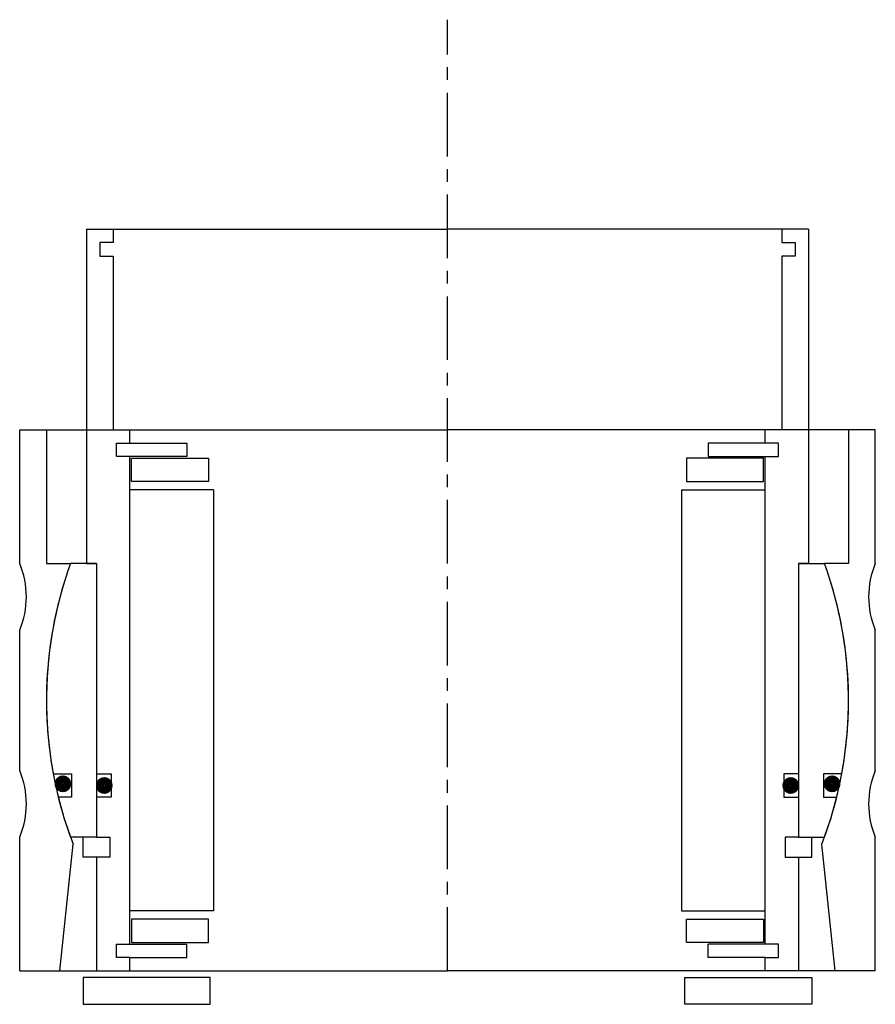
# Model space of a CAD drawing. Header units: millimetres. Extents: x -64 to 64, y -5 to 142.
import ezdxf

# ---------------------------------------------------------------- set-up
doc = ezdxf.new("R2010")
doc.units = ezdxf.units.MM
doc.header["$LTSCALE"] = 0.3
doc.header["$MEASUREMENT"] = 0
doc.linetypes.add('CENTER', pattern=[50.8, 31.75, -6.35, 6.35, -6.35])
doc.layers.get('0').update_dxf_attribs({"linetype": 'CONTINUOUS'})
doc.layers.add('Center', color=1, linetype='CENTER')

# ---------------------------------------------------------------- blocks, each defined once
blk = doc.blocks.new('house4S070')
for p, q in [((-64, 20.5), (-64, 40.5)), ((-64, 40.5), (-60, 40.5)), ((-60, 40.5), (0, 40.5)), ((-60, 40.5), (-60, 20.5)), ((60, 40.5), (0, 40.5)), ((60, 40.5), (60, 20.5)), ((64, 40.5), (60, 40.5)), ((64, 20.5), (64, 40.5)), ((-60, 20.5), (-56.39, 20.5)), ((60, 20.5), (56.39, 20.5)), ((-64, -10.5), (-64, 10.5)), ((64, -10.5), (64, 10.5)), ((-64, -40.5), (-64, -20.5)), ((64, -40.5), (64, -20.5)), ((-58, -40.5), (-56, -21.55)), ((58, -40.5), (56, -21.55)), ((-64, -40.5), (-58, -40.5)), ((-58, -40.5), (0, -40.5)), ((58, -40.5), (0, -40.5)), ((64, -40.5), (58, -40.5))]:
    blk.add_line(p, q)
for centre, radius, start, end in [((-76, 15.5), 13, 337.3801, 22.6199), ((0, 0), 60, 160.0216, 201.051), ((0, 0), 60, 338.949, 19.9784), ((76, 15.5), 13, 157.3801, 202.6199), ((-76, -15.5), 13, 337.3801, 22.6199), ((76, -15.5), 13, 157.3801, 202.6199)]:
    blk.add_arc(centre, radius, start, end)
blk = doc.blocks.new('innerhouse-4S070')
for p, q in [((-54, 70.5), (-54, 20.5)), ((-54, 70.5), (-50, 70.5)), ((-50, 70.5), (0, 70.5)), ((-50, 70.5), (-50, 68.5)), ((50, 70.5), (0, 70.5)), ((54, 70.5), (50, 70.5)), ((50, 70.5), (50, 68.5)), ((54, 70.5), (54, 20.5)), ((-50, 68.5), (-52, 68.5)), ((-52, 68.5), (-52, 66.5)), ((50, 68.5), (52, 68.5)), ((52, 68.5), (52, 66.5)), ((-52, 66.5), (-50, 66.5)), ((-50, 66.5), (-50, 40.5)), ((50, 66.5), (50, 40.5)), ((52, 66.5), (50, 66.5)), ((-50, 40.5), (-47.5, 40.5)), ((-47.5, 38.5), (-47.5, 40.5)), ((47.5, 38.5), (47.5, 40.5)), ((50, 40.5), (47.5, 40.5)), ((-49.5, 36.5), (-49.5, 38.5)), ((-49.5, 38.5), (-47.5, 38.5)), ((-47.5, 38.5), (-39, 38.5)), ((-39, 38.5), (-39, 36.5)), ((47.5, 38.5), (39, 38.5)), ((39, 38.5), (39, 36.5)), ((49.5, 38.5), (47.5, 38.5)), ((49.5, 36.5), (49.5, 38.5)), ((-39, 36.5), (-49.5, 36.5)), ((-47.5, -36.5), (-47.5, 36.5)), ((-47.25, 36.25), (-35.75, 36.25)), ((-47.25, 32.75), (-47.25, 36.25)), ((-35.75, 36.25), (-35.75, 32.75)), ((47.25, 36.25), (35.75, 36.25)), ((35.75, 36.25), (35.75, 32.75)), ((39, 36.5), (49.5, 36.5)), ((47.25, 32.75), (47.25, 36.25)), ((47.5, -36.5), (47.5, 36.5)), ((-35.75, 32.75), (-47.25, 32.75)), ((35.75, 32.75), (47.25, 32.75)), ((-35, 31.5), (-47.5, 31.5)), ((-35, 31.5), (-35, -31.5)), ((35, 31.5), (35, -31.5)), ((35, 31.5), (47.5, 31.5)), ((-52.5, 20.5), (-56.39, 20.5)), ((-54, 20.5), (-52.5, 20.5)), ((-52.5, 20.5), (-52.5, -11)), ((-52.5, 20.5), (-52.5, -20.5)), ((52.5, 20.5), (52.5, -20.5)), ((52.5, 20.5), (52.5, -11)), ((52.5, 20.5), (56.39, 20.5)), ((54, 20.5), (52.5, 20.5)), ((-58.98, -11), (-56.25, -11)), ((-56.25, -11), (-56.25, -14.5)), ((-52.5, -11), (-50.3, -11)), ((-50.3, -11), (-50.3, -14.5)), ((52.5, -11), (50.3, -11)), ((50.3, -11), (50.3, -14.5)), ((58.98, -11), (56.25, -11)), ((56.25, -11), (56.25, -14.5)), ((-56.25, -14.5), (-58.22, -14.5)), ((-52.5, -14.5), (-52.5, -20.5)), ((-50.3, -14.5), (-52.5, -14.5)), ((50.3, -14.5), (52.5, -14.5)), ((52.5, -14.5), (52.5, -20.5)), ((56.25, -14.5), (58.22, -14.5)), ((-52.5, -20.5), (-56.39, -20.5)), ((-54.5, -23.5), (-54.5, -20.5)), ((-52.5, -20.5), (-50.5, -20.5)), ((-50.5, -20.5), (-50.5, -23.5)), ((52.5, -20.5), (50.5, -20.5)), ((50.5, -20.5), (50.5, -23.5)), ((52.5, -20.5), (56.39, -20.5)), ((54.5, -23.5), (54.5, -20.5)), ((-52.5, -23.5), (-54.5, -23.5)), ((-52.5, -23.5), (-52.5, -40.5)), ((-50.5, -23.5), (-52.5, -23.5)), ((50.5, -23.5), (52.5, -23.5)), ((52.5, -23.5), (52.5, -40.5)), ((52.5, -23.5), (54.5, -23.5)), ((-35, -31.5), (-47.5, -31.5)), ((35, -31.5), (47.5, -31.5)), ((-35.75, -32.75), (-47.25, -32.75)), ((-47.25, -32.75), (-47.25, -36.25)), ((-35.75, -36.25), (-35.75, -32.75)), ((35.75, -32.75), (47.25, -32.75)), ((35.75, -36.25), (35.75, -32.75)), ((47.25, -32.75), (47.25, -36.25)), ((-49.5, -36.5), (-39, -36.5)), ((-49.5, -38.5), (-49.5, -36.5)), ((-47.25, -36.25), (-35.75, -36.25)), ((-39, -38.5), (-39, -36.5)), ((47.25, -36.25), (35.75, -36.25)), ((49.5, -36.5), (39, -36.5)), ((39, -38.5), (39, -36.5)), ((49.5, -38.5), (49.5, -36.5)), ((-47.5, -38.5), (-49.5, -38.5)), ((-47.5, -40.5), (-47.5, -38.5)), ((-47.5, -38.5), (-39, -38.5)), ((47.5, -38.5), (39, -38.5)), ((47.5, -40.5), (47.5, -38.5)), ((47.5, -38.5), (49.5, -38.5)), ((-52.5, -40.5), (-47.5, -40.5)), ((-47.5, -40.5), (0, -40.5)), ((47.5, -40.5), (0, -40.5)), ((52.5, -40.5), (47.5, -40.5)), ((-35.5, -41.5), (-54.5, -41.5)), ((-54.5, -41.5), (-54.5, -45.5)), ((-35.5, -45.5), (-35.5, -41.5)), ((35.5, -41.5), (54.5, -41.5)), ((35.5, -45.5), (35.5, -41.5)), ((54.5, -41.5), (54.5, -45.5)), ((-54.5, -45.5), (-35.5, -45.5)), ((54.5, -45.5), (35.5, -45.5))]:
    blk.add_line(p, q)
at = {"const_width": 1.2}
for points in [[(-56.89, -12.5, -1), (-58.19, -12.5, -1)], [(-50.7, -12.75, -1), (-52, -12.75, -1)], [(50.7, -12.75, 1), (52, -12.75, 1)], [(56.89, -12.5, 1), (58.19, -12.5, 1)]]:
    blk.add_lwpolyline(points, format="xyb", close=True, dxfattribs=at)
for start, end in [(160.0216, 190.564), (349.436, 19.9784), (193.9849, 199.9784), (340.0216, 346.0151)]:
    blk.add_arc((0, 0), 60, start, end)
at = {"layer": 'Center'}
blk.add_line((0, -40.5), (0, 101.87), dxfattribs=at)

msp = doc.modelspace()

# ---------------------------------------------------------------- block references
for name in ['innerhouse-4S070', 'house4S070']:
    msp.add_blockref(name, (0, 40.5))

doc.saveas('drawing.dxf')
